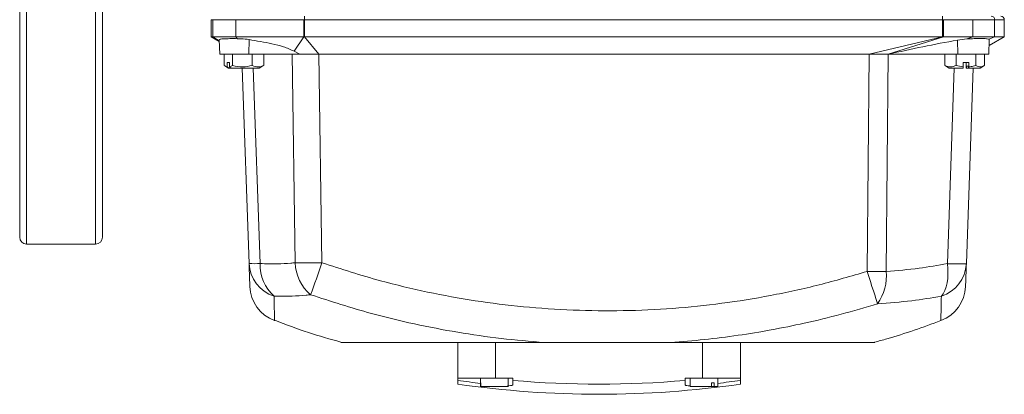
# Model space of a CAD drawing. Header units: millimetres. Extents: x 72 to 1173, y -128 to 1022.
# Tile 1 of 8: x 120 to 405, y -128 to -19. Entities that reach past the tile are written whole.
import ezdxf

# ---------------------------------------------------------------- set-up
doc = ezdxf.new("R2010")
doc.units = ezdxf.units.MM

msp = doc.modelspace()

# ---------------------------------------------------------------- linework, layer by layer
at = {"color": 7, "linetype": 'Continuous', "lineweight": 15}
for p, q in [((119.84, -82.1), (119.84, 165.9)), ((143.84, 165.9), (143.84, -49.48)), ((175.84, -19.1), (175.34, -19.1)), ((175.34, -24.1), (175.34, -19.1)), ((175.84, -24.1), (175.84, -19.1)), ((182.51, -19.1), (175.84, -19.1)), ((202.19, -19.1), (182.51, -19.1)), ((182.51, -24.1), (182.51, -19.1)), ((202.45, -19.1), (202.19, -19.1)), ((202.19, -24.1), (202.19, -19.1)), ((202.45, -19.1), (202.45, -18.1)), ((202.45, -24.1), (202.45, -19.1)), ((387.43, -19.1), (202.45, -19.1)), ((387.43, -19.1), (387.43, -18.1)), ((387.43, -24.1), (387.43, -19.1)), ((387.69, -19.1), (387.43, -19.1)), ((387.69, -24.1), (387.69, -19.1)), ((396.17, -19.1), (387.69, -19.1)), ((396.17, -24.1), (396.17, -19.1)), ((402.53, -19.1), (396.17, -19.1)), ((402.53, -24.1), (402.53, -19.1)), ((405.31, -19.1), (402.53, -19.1)), ((405.31, -24.1), (405.31, -19.1)), ((405.34, -19.1), (405.31, -19.1)), ((405.34, -24.1), (405.34, -19.1)), ((175.34, -24.1), (175.84, -24.1)), ((177.71, -25.43), (175.34, -24.1)), ((175.84, -24.1), (182.51, -24.1)), ((177.7, -24.94), (177.84, -29.1)), ((182.99, -24.59), (182.51, -24.1)), ((182.51, -24.1), (202.19, -24.1)), ((186.35, -24.85), (186.32, -29.1)), ((199.43, -28.21), (202.19, -24.1)), ((202.19, -24.1), (202.45, -24.1)), ((206.61, -29.1), (202.45, -24.1)), ((202.45, -24.1), (387.43, -24.1)), ((387.43, -24.1), (366.2, -29.1)), ((387.69, -24.1), (371.69, -29.1)), ((387.43, -24.1), (387.69, -24.1)), ((387.69, -24.1), (396.17, -24.1)), ((394.44, -24.68), (391.78, -24.99)), ((391.78, -24.99), (391.82, -29.1)), ((396.17, -24.1), (394.44, -24.68)), ((396.17, -24.1), (402.53, -24.1)), ((400.84, -29.1), (400.99, -24.85)), ((400.93, -26.58), (405.34, -24.1)), ((400.95, -24.85), (400.97, -24.78)), ((402.53, -24.1), (400.97, -24.78)), ((402.53, -24.1), (405.31, -24.1)), ((405.31, -24.1), (405.34, -24.1)), ((201.11, -29.1), (199.43, -28.21)), ((177.84, -29.1), (186.32, -29.1)), ((179.09, -32.35), (179.09, -29.1)), ((181.51, -32.35), (181.51, -29.1)), ((186.32, -29.1), (201.11, -29.1)), ((187.26, -32.35), (187.26, -29.1)), ((190.59, -32.35), (190.59, -29.1)), ((199.71, -89.51), (198.84, -29.1)), ((206.61, -29.1), (207.48, -89.51)), ((206.61, -29.1), (366.2, -29.1)), ((365.61, -92), (366.2, -29.1)), ((366.2, -29.1), (371.69, -29.1)), ((371.69, -29.1), (371.1, -92)), ((371.69, -29.1), (391.82, -29.1)), ((388.08, -32.35), (388.08, -29.1)), ((391.35, -32.35), (391.35, -29.1)), ((391.82, -29.1), (400.84, -29.1)), ((397.11, -32.35), (397.11, -29.1)), ((399.6, -32.35), (399.6, -29.1)), ((179.32, -32.49), (180.37, -33.1)), ((179.97, -31.5), (180.64, -31.5)), ((179.97, -32.76), (179.97, -31.5)), ((179.97, -32.76), (180.51, -33.1)), ((180.37, -33.1), (180.51, -33.1)), ((180.51, -33.1), (180.95, -33.1)), ((180.64, -31.5), (180.64, -32.76)), ((181.18, -33.1), (180.64, -32.76)), ((180.95, -33.1), (181.18, -33.1)), ((181.18, -33.1), (189.32, -33.1)), ((186.34, -89.74), (184.36, -33.1)), ((189.32, -33.1), (190.35, -32.5)), ((190.59, -32.35), (190.35, -32.5)), ((388.3, -32.43), (388.08, -32.35)), ((388.27, -32.47), (389.37, -33.1)), ((389.37, -33.1), (393.38, -33.1)), ((393.43, -32.76), (393.38, -33.1)), ((393.43, -31.5), (395.03, -31.5)), ((393.43, -32.76), (393.43, -31.5)), ((394.25, -32.76), (394.25, -31.5)), ((394.25, -32.76), (394.3, -33.1)), ((394.3, -33.1), (394.34, -33.1)), ((394.34, -32.6), (394.94, -32.6)), ((394.34, -32.6), (394.34, -33.1)), ((394.34, -33.1), (394.94, -33.1)), ((396.32, -33.1), (394.34, -89.76)), ((394.94, -33.1), (394.94, -32.6)), ((394.94, -33.1), (394.98, -33.1)), ((394.98, -33.1), (395.03, -32.76)), ((394.98, -33.1), (398.32, -33.1)), ((395.03, -31.5), (395.03, -32.76)), ((398.32, -33.1), (399.41, -32.47)), ((143.84, -49.48), (143.84, -82.1)), ((121.84, -84.1), (141.84, -84.1)), ((246.84, -122.9), (246.84, -112.6)), ((257.84, -122.9), (257.84, -112.6)), ((317.84, -122.9), (317.84, -112.6)), ((328.84, -122.9), (328.84, -112.6)), ((246.84, -122.9), (257.84, -122.9)), ((246.84, -122.9), (246.84, -123.57)), ((246.84, -124.66), (246.84, -123.57)), ((253.44, -122.9), (253.44, -124.3)), ((253.44, -124.3), (253.55, -124.3)), ((253.44, -125.3), (253.44, -124.3)), ((253.55, -125.3), (253.44, -125.3)), ((253.55, -124.3), (253.55, -125.3)), ((253.55, -125.3), (261.44, -125.3)), ((262.84, -122.9), (257.84, -122.9)), ((261.44, -124.3), (261.44, -122.9)), ((261.44, -125.3), (261.44, -124.3)), ((262.84, -122.9), (262.84, -123.57)), ((262.84, -123.57), (262.84, -124.89)), ((312.84, -122.9), (317.84, -122.9)), ((312.84, -122.9), (312.84, -123.57)), ((312.84, -124.89), (312.84, -123.57)), ((314.25, -122.9), (314.25, -125.3)), ((314.25, -125.3), (320.45, -125.3)), ((317.84, -122.9), (328.84, -122.9)), ((320.45, -124.3), (321.21, -124.3)), ((320.45, -125.3), (320.45, -124.3)), ((321.21, -125.3), (320.45, -125.3)), ((321.21, -124.3), (321.21, -125.3)), ((321.21, -125.3), (322.25, -125.3)), ((322.25, -125.3), (322.25, -122.9)), ((328.84, -122.9), (328.84, -123.57)), ((328.84, -123.57), (328.84, -124.66))]:
    msp.add_line(p, q, dxfattribs=at)
at = {"color": 8, "linetype": 'Continuous', "lineweight": 15}
for p, q in [((121.84, 167.9), (121.84, -84.1)), ((141.84, -50.96), (141.84, 167.9)), ((177.71, -25.21), (175.84, -24.1)), ((405.31, -24.1), (400.93, -26.57)), ((187.58, -33.1), (189.56, -89.74)), ((388.84, -89.76), (390.82, -33.1)), ((141.84, -84.1), (141.84, -50.96))]:
    msp.add_line(p, q, dxfattribs=at)
at = {"color": 7, "linetype": 'Continuous', "lineweight": 15, "flags": 128}
for points in [[(388.84, -89.76), (388.98, -91.24), (389.01, -92.67), (388.93, -94.05), (388.75, -95.34), (388.47, -96.52), (388.1, -97.57), (387.63, -98.46), (387.09, -99.19)], [(368.59, -101.36), (368.37, -100.69), (368.09, -99.84), (367.76, -98.82), (367.39, -97.65), (366.97, -96.35), (366.53, -94.96), (366.08, -93.5), (365.61, -92)]]:
    msp.add_lwpolyline(points, dxfattribs=at)
at = {"color": 7, "linetype": 'Continuous', "lineweight": 15}
for centre, radius, start, end in [((401.55, -19.08), 0.983, 359.0242, 88.9898), ((404.32, -19.08), 0.983, 359.0242, 88.9898), ((404.34, -19.1), 1, 360, 90), ((121.84, -82.1), 2, 180, 270), ((141.84, -82.1), 2, 270, 360), ((187.95, -56.84), 32.93, 267.1981, 272.8019), ((196.76, -89.21), 10.44, 182.8733, 252.3109), ((201.21, -90.32), 11.66, 177.1186, 229.2309), ((203.6, 146.67), 236.21, 269.0572, 270.9428), ((212.36, -89.09), 12.65, 181.8821, 229.8761), ((-233.01, 61.37), 465.62, 339.884, 341.0929), ((383.91, -89.24), 10.44, 287.6998, 357.1305), ((391.59, -38.23), 51.61, 266.9472, 273.0528), ((368.36, 186.14), 278.15, 269.4339, 270.5661), ((357.22, -93.28), 13.94, 324.6193, 5.2949), ((197.56, -95.96), 11, 181.9999, 249.6431), ((383.12, -95.96), 11, 290.3713, 358.0001), ((287.84, 160.27), 286.78, 261.7805, 263.1331), ((287.84, 160.27), 287.87, 261.8118, 270), ((287.84, 160.27), 284.94, 264.9664, 275.0336), ((287.84, 160.27), 287.87, 270, 278.1882), ((287.84, 160.27), 286.78, 276.8904, 278.2195)]:
    msp.add_arc(centre, radius, start, end, dxfattribs=at)
for points, knots in [([(182.99, -24.59), (182.24, -24.58), (180.73, -24.58), (178.99, -24.62), (177.87, -24.71), (177.78, -24.86), (177.73, -24.94)], [0, 0, 0, 0, 0.25641, 0.512823, 0.769116, 1, 1, 1, 1]), ([(186.35, -24.85), (185.59, -24.76), (184.46, -24.62), (183.35, -24.6), (182.99, -24.59)], [0, 0, 0, 0, 0.6794603, 1, 1, 1, 1]), ([(199.43, -28.21), (198.4, -27.76), (196.31, -26.85), (191.91, -25.79), (188.56, -25.23), (186.35, -24.85)], [0, 0, 0, 0, 0.248592, 0.502839, 1, 1, 1, 1]), ([(391.78, -24.99), (388.42, -25.62), (381.7, -26.87), (375.03, -28.36), (371.69, -29.1)], [0, 0, 0, 0, 0.499862, 1, 1, 1, 1]), ([(400.97, -24.78), (400.83, -24.72), (400.55, -24.6), (399.17, -24.56), (397.26, -24.56), (395.55, -24.61), (394.6, -24.67), (394.44, -24.68)], [0, 0, 0, 0, 0.237214, 0.474354, 0.712873, 0.951751, 1, 1, 1, 1]), ([(201.11, -29.1), (201.54, -29.1), (202.6, -29.1), (204.45, -29.1), (205.89, -29.1), (206.61, -29.1)], [0, 0, 0, 0, 0.250176, 0.622644, 1, 1, 1, 1]), ([(179.09, -32.35), (179.38, -32.52), (179.67, -32.69), (179.96, -32.76), (179.97, -32.76)], [0, 0, 0, 0, 0.994089, 1, 1, 1, 1]), ([(180.64, -32.76), (180.82, -32.7), (181.12, -32.61), (181.4, -32.42), (181.51, -32.35)], [0, 0, 0, 0, 0.630042, 1, 1, 1, 1]), ([(181.51, -32.35), (182.54, -32.58), (184.46, -33.02), (186.37, -32.56), (187.26, -32.35)], [0, 0, 0, 0, 0.534716, 1, 1, 1, 1]), ([(187.26, -32.35), (187.85, -32.58), (188.97, -33.02), (190.07, -32.56), (190.59, -32.35)], [0, 0, 0, 0, 0.534716, 1, 1, 1, 1]), ([(388.08, -32.35), (388.67, -32.58), (389.76, -33.02), (390.84, -32.56), (391.35, -32.35)], [0, 0, 0, 0, 0.534716, 1, 1, 1, 1]), ([(391.35, -32.35), (392.03, -32.52), (392.72, -32.69), (393.43, -32.76), (393.43, -32.76)], [0, 0, 0, 0, 0.994089, 1, 1, 1, 1]), ([(395.03, -32.76), (395.47, -32.7), (396.17, -32.61), (396.85, -32.42), (397.11, -32.35)], [0, 0, 0, 0, 0.630042, 1, 1, 1, 1]), ([(397.11, -32.35), (397.55, -32.58), (398.38, -33.02), (399.21, -32.56), (399.6, -32.35)], [0, 0, 0, 0, 0.534716, 1, 1, 1, 1]), ([(186.57, -96.35), (186.57, -96.26), (186.56, -96.12), (186.53, -95.12), (186.48, -93.81), (186.42, -92.06), (186.37, -90.51), (186.34, -89.74)], [0, 0, 0, 0, 0.2594419, 0.4431971, 0.6269523, 0.8134762, 1, 1, 1, 1]), ([(189.56, -89.74), (191.23, -89.78), (194.2, -89.86), (197.58, -89.69), (199.29, -89.54), (199.71, -89.51)], [0, 0, 0, 0, 0.493309, 0.874458, 1, 1, 1, 1]), ([(207.48, -89.51), (213.11, -91.33), (223.2, -94.59), (238.08, -98.1), (251.92, -100.62), (266.01, -102.38), (280.31, -103.35), (294.78, -103.51), (309.18, -102.85), (323.46, -101.38), (337.62, -99.1), (351.72, -96.06), (360.98, -93.35), (365.61, -92)], [0, 0, 0, 0, 0.110277, 0.197668, 0.285127, 0.372519, 0.462449, 0.552453, 0.642383, 0.731211, 0.820039, 0.91002, 1, 1, 1, 1]), ([(371.1, -92), (374.29, -91.75), (380.22, -91.28), (386.11, -90.24), (388.84, -89.76)], [0, 0, 0, 0, 0.536251, 1, 1, 1, 1]), ([(394.34, -89.76), (394.31, -90.7), (394.24, -92.67), (394.17, -94.7), (394.12, -96.08), (394.11, -96.26), (394.11, -96.35)], [0, 0, 0, 0, 0.231119, 0.484392, 0.739423, 1, 1, 1, 1]), ([(204.2, -98.77), (203.76, -98.81), (201.97, -99), (198.44, -99.22), (195.34, -99.18), (193.59, -99.16)], [0, 0, 0, 0, 0.12563, 0.506887, 1, 1, 1, 1]), ([(272.06, -112.6), (267.84, -112.25), (259.41, -111.54), (246.81, -109.72), (234.26, -107.3), (219.97, -103.87), (210.05, -100.66), (204.2, -98.77)], [0, 0, 0, 0, 0.182557, 0.365539, 0.549814, 0.734525, 1, 1, 1, 1]), ([(387.09, -99.19), (384.24, -99.66), (378.09, -100.69), (371.91, -101.13), (368.59, -101.36)], [0, 0, 0, 0, 0.4636404, 1, 1, 1, 1]), ([(368.59, -101.36), (365.07, -102.4), (358.04, -104.5), (347.73, -106.98), (337.76, -109), (328.12, -110.57), (318.4, -111.81), (311.89, -112.34), (308.63, -112.6)], [0, 0, 0, 0, 0.179947, 0.360209, 0.519716, 0.679222, 0.839611, 1, 1, 1, 1]), ([(193.78, -106.17), (197.04, -107.41), (203.34, -109.79), (209.82, -111.61), (212.95, -112.49)], [0, 0, 0, 0, 0.517272, 1, 1, 1, 1]), ([(367.74, -112.52), (368.93, -112.2), (375.44, -110.47), (381.77, -108.15), (386.94, -106.26)], [0, 0, 0, 0, 0.183361, 1, 1, 1, 1]), ([(212.92, -112.6), (212.99, -112.6), (213.12, -112.6), (214.23, -112.6), (215.96, -112.6), (218.59, -112.6), (222.26, -112.6), (227.04, -112.6), (232.44, -112.6), (238.33, -112.6), (244.59, -112.6), (251.15, -112.6), (257.94, -112.6), (264.92, -112.6), (269.67, -112.6), (272.06, -112.6)], [0, 0, 0, 0, 0.061472, 0.124054, 0.186152, 0.24953, 0.33236, 0.415821, 0.499818, 0.582439, 0.665728, 0.749257, 0.832322, 0.916069, 1, 1, 1, 1]), ([(308.63, -112.6), (306.22, -112.6), (301.39, -112.6), (294.03, -112.6), (286.66, -112.6), (279.29, -112.6), (274.47, -112.6), (272.06, -112.6)], [0, 0, 0, 0, 0.198675, 0.397735, 0.60189, 0.801295, 1, 1, 1, 1]), ([(308.63, -112.6), (312.16, -112.6), (319.23, -112.6), (328.35, -112.6), (336.02, -112.6), (342.28, -112.6), (348.17, -112.6), (353.58, -112.6), (358.36, -112.6), (362.03, -112.6), (364.65, -112.6), (366.43, -112.6), (367.46, -112.6), (367.89, -112.6), (367.76, -112.6), (367.76, -112.6)], [0, 0, 0, 0, 0.124837, 0.249238, 0.333331, 0.416673, 0.498882, 0.583168, 0.666552, 0.748976, 0.812112, 0.873969, 0.936143, 0.999072, 1, 1, 1, 1]), ([(262.84, -124.89), (262.77, -124.94), (262.64, -125.06), (262.01, -125.13), (261.43, -125.12), (261.32, -125.12)], [0, 0, 0, 0, 0.446462, 0.893098, 1, 1, 1, 1]), ([(314.25, -125.12), (314.05, -125.11), (313.43, -125.11), (312.95, -125.03), (312.87, -124.93), (312.84, -124.89)], [0, 0, 0, 0, 0.210236, 0.675175, 1, 1, 1, 1])]:
    msp.add_open_spline(points, degree=3, knots=knots, dxfattribs=at)
at = {"color": 8, "linetype": 'Continuous', "lineweight": 15}
for points, knots in [([(193.59, -99.16), (193.61, -99.98), (193.64, -101.62), (193.68, -103.5), (193.71, -104.95), (193.74, -105.94), (193.75, -106.42), (193.74, -106.27), (193.74, -106.27)], [0, 0, 0, 0, 0.183882, 0.368433, 0.555044, 0.742355, 0.994236, 1, 1, 1, 1]), ([(386.94, -106.27), (386.94, -106.19), (386.94, -106.02), (386.98, -104.57), (387.02, -102.35), (387.07, -100.2), (387.09, -99.19)], [0, 0, 0, 0, 0.248476, 0.508115, 0.769641, 1, 1, 1, 1])]:
    msp.add_open_spline(points, degree=3, knots=knots, dxfattribs=at)

doc.saveas('drawing.dxf')
